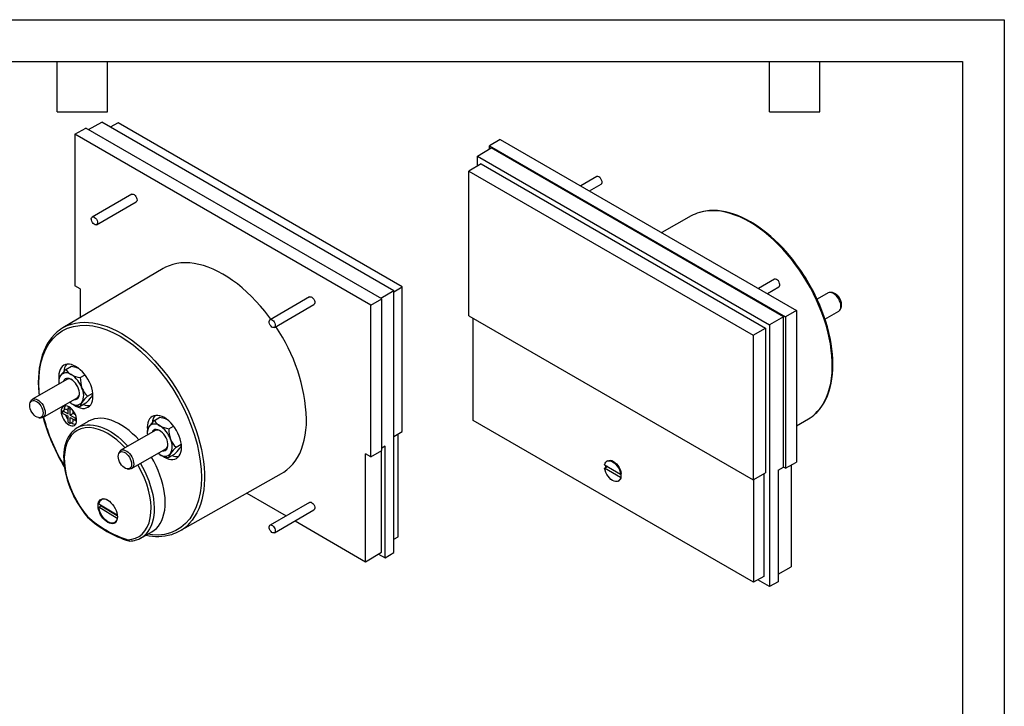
# Model space of a CAD drawing. Header units: millimetres. Extents: x 0 to 419, y 0 to 324.
# Tile 3 of 3: x 195 to 419, y 168 to 324. Entities that reach past the tile are written whole.
import ezdxf

# ---------------------------------------------------------------- set-up
doc = ezdxf.new("R2010")
doc.units = ezdxf.units.MM
doc.header["$LTSCALE"] = 1.5
doc.layers.add('TEXT', color=140, linetype='Continuous', lineweight=25)

msp = doc.modelspace()

# ---------------------------------------------------------------- linework, layer by layer
at = {"color": 7, "linetype": 'Continuous'}
for p, q in [((0.004, 323.854), (419.104, 323.854)), ((419.104, 323.854), (419.104, 0.004))]:
    msp.add_line(p, q, dxfattribs=at)
for p, q in [((210.984, 298.879), (213.978, 300.548)), ((280.347, 262.234), (213.978, 300.548)), ((217.715, 300.403), (215.941, 299.414)), ((282.267, 263.138), (217.715, 300.403)), ((207.847, 297.858), (210.344, 299.249)), ((207.847, 297.858), (207.847, 263.4)), ((275.164, 258.997), (207.847, 297.858)), ((277.617, 260.413), (210.344, 299.249)), ((304.551, 296.676), (302.098, 295.21)), ((304.551, 296.676), (371.868, 257.815)), ((299.368, 292.835), (302.522, 294.72)), ((302.098, 295.21), (369.371, 256.374)), ((302.098, 294.466), (302.098, 295.21)), ((368.947, 256.374), (302.522, 294.72)), ((300.252, 291.1), (297.448, 289.424)), ((299.368, 292.835), (365.737, 254.521)), ((299.368, 290.571), (299.368, 292.835)), ((300.252, 291.1), (364.854, 253.806)), ((297.448, 289.424), (362, 252.159)), ((297.448, 256.607), (297.448, 289.424)), ((326.484, 288.208), (322.852, 286.111)), ((324.852, 284.956), (327.484, 286.476)), ((220.8, 284.206), (211.82, 279.021)), ((212.82, 277.289), (221.8, 282.474)), ((347.97, 279.273), (341.251, 275.49)), ((227.975, 267.337), (205.133, 253.824)), ((366.896, 264.879), (363.263, 262.782)), ((209.049, 262.706), (207.847, 263.4)), ((209.049, 262.706), (209.049, 256.14)), ((280.347, 262.234), (277.405, 260.535)), ((280.347, 262.029), (282.267, 263.138)), ((280.347, 202.781), (280.347, 262.234)), ((282.267, 230.321), (282.267, 263.138)), ((365.263, 261.627), (367.895, 263.147)), ((379.076, 261.807), (376.555, 260.352)), ((380.04, 261.859), (379.671, 261.909)), ((261.211, 260.877), (252.231, 255.693)), ((275.164, 258.997), (277.617, 260.413)), ((277.617, 226.005), (277.617, 260.413)), ((253.231, 253.961), (262.211, 259.145)), ((275.164, 224.539), (275.164, 258.997)), ((371.868, 257.815), (369.371, 256.374)), ((371.868, 257.815), (371.868, 223.357)), ((378.343, 255.842), (381.476, 257.65)), ((381.861, 258.114), (382.002, 258.459)), ((297.448, 256.607), (362, 219.342)), ((298.398, 232.822), (298.398, 256.058)), ((368.947, 256.374), (365.737, 254.521)), ((368.947, 222.21), (368.947, 256.374)), ((369.371, 256.374), (369.371, 221.965)), ((362, 252.159), (364.854, 253.806)), ((364.854, 253.806), (364.854, 220.932)), ((365.737, 254.521), (365.737, 195.068)), ((362, 252.159), (362, 219.342)), ((205.857, 244.424), (207.103, 245.143)), ((206.029, 242.143), (198.239, 237.645)), ((204.224, 242.82), (204.241, 242.392)), ((204.224, 242.1), (204.224, 241.595)), ((209.123, 242.538), (210.2, 243.16)), ((200.639, 233.488), (208.429, 237.986)), ((210.756, 238.329), (211.959, 239.024)), ((197.854, 237.182), (197.713, 236.837)), ((205.815, 235.369), (205.179, 235.001)), ((205.179, 234.43), (205.179, 235.001)), ((205.179, 235.001), (206.345, 234.328)), ((205.461, 235.287), (205.464, 235.166)), ((206.345, 235.062), (205.815, 235.369)), ((206.345, 235.675), (206.625, 235.837)), ((206.345, 234.328), (206.345, 235.675)), ((206.345, 235.675), (206.84, 235.389)), ((206.84, 235.389), (207.044, 235.507)), ((206.84, 234.042), (206.84, 235.389)), ((207.477, 234.409), (207.477, 235.025)), ((210.369, 236.725), (209.123, 236.006)), ((199.675, 233.437), (200.044, 233.387)), ((205.179, 234.43), (206.345, 233.756)), ((206.345, 232.409), (206.345, 233.756)), ((207.477, 234.409), (206.84, 234.042)), ((206.84, 234.042), (208.007, 233.368)), ((206.84, 233.47), (208.007, 232.797)), ((206.84, 232.123), (206.84, 233.47)), ((208.01, 234.101), (207.477, 234.409)), ((207.477, 232.49), (207.477, 233.103)), ((208.007, 233.368), (208.211, 233.486)), ((208.007, 232.797), (208.007, 233.368)), ((208.287, 232.958), (208.007, 232.797)), ((225.973, 232.811), (227.219, 233.53)), ((362.111, 196.042), (298.398, 232.822)), ((371.868, 231.571), (374.582, 233.176)), ((206.345, 232.409), (206.84, 232.123)), ((207.477, 232.49), (206.84, 232.123)), ((210.884, 232.605), (208.421, 231.148)), ((226.145, 230.53), (218.355, 226.033)), ((224.34, 231.207), (224.357, 230.779)), ((224.34, 230.488), (224.34, 229.982)), ((229.239, 230.926), (230.315, 231.547)), ((280.347, 229.173), (282.267, 230.321)), ((281.317, 206.408), (281.317, 229.753)), ((220.755, 221.876), (228.545, 226.373)), ((230.872, 226.717), (232.074, 227.411)), ((275.164, 224.539), (277.617, 226.005)), ((278.377, 226.958), (277.617, 226.503)), ((278.377, 201.604), (278.377, 226.958)), ((217.969, 225.569), (217.828, 225.224)), ((230.485, 225.113), (229.239, 224.393)), ((275.164, 224.539), (273.962, 225.233)), ((273.962, 200.736), (273.962, 225.233)), ((277.599, 202.91), (277.599, 225.994)), ((205.033, 223.036), (205.477, 222.297)), ((219.791, 221.824), (220.16, 221.774)), ((328.448, 222.048), (328.271, 221.946)), ((331.879, 219.833), (328.271, 221.946)), ((328.276, 222.76), (331.885, 220.647)), ((328.484, 222.027), (328.448, 222.048)), ((329.009, 222.331), (328.484, 222.027)), ((328.955, 223.65), (328.778, 223.548)), ((367.742, 221.539), (368.947, 222.21)), ((367.742, 221.539), (367.742, 196.185)), ((369.371, 221.965), (368.947, 222.21)), ((369.371, 221.965), (371.868, 223.357)), ((370.666, 222.687), (370.666, 199.554)), ((231.745, 207.726), (254.87, 220.749)), ((331.879, 219.833), (332.056, 219.935)), ((331.885, 220.647), (332.061, 220.749)), ((332.05, 220.556), (331.89, 220.65)), ((332.056, 219.935), (332.02, 219.956)), ((362, 219.342), (364.854, 220.932)), ((362.111, 219.403), (362.111, 196.042)), ((364.429, 220.695), (364.429, 197.334)), ((331.378, 219.045), (331.555, 219.147)), ((214.233, 215.015), (213.913, 214.83)), ((246.986, 216.309), (255.915, 211.154)), ((213.313, 213.098), (213.879, 213.425)), ((217.495, 210.56), (213.313, 213.098)), ((213.331, 213.904), (217.503, 211.372)), ((213.879, 213.425), (217.521, 211.214)), ((261.211, 214.212), (252.231, 209.027)), ((217.511, 210.569), (217.495, 210.56)), ((253.231, 207.295), (262.211, 212.479)), ((216.913, 209.634), (217.233, 209.818)), ((257.915, 210), (273.962, 200.736)), ((222.875, 206.11), (225.368, 207.514)), ((280.347, 205.829), (281.317, 206.408)), ((220.274, 205.425), (220.165, 205.437)), ((273.962, 200.736), (277.599, 202.91)), ((276.87, 202.474), (278.377, 201.604)), ((278.377, 201.604), (280.347, 202.781)), ((367.742, 197.925), (370.666, 199.554)), ((364.429, 197.334), (362.111, 196.042)), ((365.737, 195.068), (363.098, 196.592)), ((367.742, 196.185), (365.737, 195.068))]:
    msp.add_line(p, q)
at = {"flags": 128}
for points in [[(327.637, 287.278), (327.522, 287.562), (327.354, 287.825), (327.149, 288.041), (326.929, 288.188), (326.713, 288.253), (326.525, 288.228), (326.484, 288.208)], [(220.8, 284.206), (220.931, 284.249), (221.135, 284.229), (221.356, 284.121), (221.571, 283.938), (221.759, 283.695), (221.903, 283.418), (221.987, 283.133), (222.005, 282.868), (221.953, 282.65), (221.837, 282.499), (221.8, 282.474)], [(376.173, 234.375), (376.609, 234.813), (377.219, 235.532), (377.772, 236.323), (378.268, 237.183), (378.705, 238.108), (379.081, 239.097), (379.394, 240.145), (379.645, 241.248), (379.831, 242.404), (379.952, 243.607), (380.008, 244.854), (379.999, 246.141), (379.925, 247.462), (379.785, 248.814), (379.581, 250.191), (379.313, 251.589), (378.982, 253.003), (378.589, 254.428), (378.135, 255.859), (377.623, 257.291), (377.054, 258.719), (376.429, 260.139), (375.752, 261.545), (375.024, 262.932), (374.247, 264.295), (373.426, 265.631), (372.562, 266.933), (371.658, 268.198), (370.718, 269.422), (369.745, 270.599), (368.743, 271.726), (367.714, 272.799), (366.662, 273.814), (365.591, 274.769), (364.505, 275.658), (363.408, 276.48), (362.303, 277.231), (361.194, 277.909), (360.085, 278.511), (358.98, 279.036), (357.882, 279.481), (356.796, 279.846), (355.725, 280.128), (354.674, 280.327), (353.645, 280.442), (352.642, 280.472), (351.669, 280.418), (350.729, 280.28), (349.826, 280.058), (349.802, 280.051)], [(374.682, 263.964), (373.891, 265.283), (373.562, 265.801), (373.003, 266.651), (372.405, 267.516), (371.746, 268.422), (371.039, 269.342), (370.289, 270.264), (369.504, 271.176), (368.686, 272.07), (367.84, 272.94), (366.971, 273.779), (366.08, 274.582), (365.171, 275.346), (364.248, 276.068), (363.314, 276.743), (362.37, 277.369), (361.42, 277.944), (360.466, 278.465), (359.512, 278.931), (358.559, 279.34), (357.609, 279.69), (356.666, 279.98), (355.731, 280.209), (354.806, 280.375), (353.893, 280.477), (352.996, 280.515), (352.114, 280.486), (351.251, 280.39), (350.408, 280.226), (349.872, 280.072)], [(211.666, 278.845), (211.782, 278.996), (211.95, 279.065), (212.155, 279.045), (212.375, 278.937), (212.59, 278.753), (212.779, 278.511), (212.923, 278.234), (213.007, 277.949), (213.024, 277.684), (212.973, 277.466), (212.857, 277.315), (212.689, 277.246), (212.484, 277.266), (212.264, 277.374), (212.049, 277.558), (211.86, 277.8), (211.717, 278.077), (211.632, 278.362), (211.615, 278.627), (211.666, 278.845)], [(252.407, 255.794), (251.957, 256.407), (251.015, 257.622), (250.041, 258.79), (249.039, 259.909), (248.011, 260.974), (246.96, 261.982), (245.892, 262.93), (244.808, 263.814), (243.713, 264.631), (242.611, 265.378), (241.505, 266.054), (240.4, 266.655), (239.297, 267.18), (238.203, 267.627), (237.119, 267.994), (236.051, 268.28), (235, 268.485), (233.972, 268.607), (232.969, 268.646), (231.996, 268.601), (231.054, 268.474), (230.148, 268.265), (229.28, 267.973), (228.453, 267.601), (227.975, 267.337)], [(368.049, 263.949), (367.933, 264.233), (367.765, 264.496), (367.56, 264.712), (367.34, 264.859), (367.125, 264.924), (366.936, 264.899), (366.896, 264.879)], [(376.225, 234.426), (376.466, 234.647), (377.093, 235.34), (377.616, 236.03), (378.093, 236.775), (378.524, 237.574), (378.905, 238.424), (379.238, 239.323), (379.519, 240.267), (379.75, 241.254), (379.93, 242.281), (380.057, 243.345), (380.133, 244.443), (380.156, 245.572), (380.128, 246.728), (380.048, 247.909), (379.916, 249.112), (379.735, 250.331), (379.503, 251.565), (379.223, 252.809), (378.895, 254.058), (378.521, 255.309), (378.104, 256.556), (377.647, 257.791), (377.155, 259.003), (376.641, 260.169), (376.109, 261.291), (375.711, 262.081), (375.3, 262.857), (374.682, 263.964)], [(381.973, 258.753), (381.94, 259.155), (381.843, 259.578), (381.685, 260.008), (381.474, 260.426), (381.216, 260.818), (380.922, 261.168), (380.604, 261.463), (380.272, 261.691), (379.941, 261.843), (379.623, 261.915), (379.33, 261.902), (379.076, 261.807)], [(261.211, 260.877), (261.342, 260.92), (261.546, 260.9), (261.767, 260.793), (261.982, 260.609), (262.17, 260.366), (262.314, 260.089), (262.399, 259.804), (262.416, 259.539), (262.364, 259.321), (262.249, 259.17), (262.211, 259.145)], [(382.002, 258.459), (382.07, 258.685), (382.103, 259.032)], [(206.975, 254.649), (207.153, 254.704), (208.057, 254.925), (208.997, 255.064), (209.97, 255.117), (210.972, 255.087), (212.001, 254.972), (213.053, 254.773), (214.124, 254.491), (215.21, 254.127), (216.307, 253.681), (217.412, 253.156), (218.521, 252.554), (219.63, 251.876), (220.736, 251.125), (221.833, 250.303), (222.919, 249.414), (223.99, 248.46), (225.041, 247.444), (226.07, 246.371), (227.073, 245.244), (228.046, 244.067), (228.986, 242.843), (229.89, 241.578), (230.754, 240.276), (231.575, 238.94), (232.351, 237.577), (233.079, 236.19), (233.757, 234.784), (234.381, 233.365), (234.951, 231.936), (235.463, 230.504), (235.916, 229.073), (236.309, 227.648), (236.641, 226.234), (236.909, 224.836), (237.113, 223.459), (237.253, 222.107), (237.327, 220.786), (237.336, 219.499), (237.28, 218.252), (237.158, 217.049), (236.972, 215.893), (236.722, 214.79), (236.408, 213.742), (236.032, 212.753), (235.596, 211.828), (235.1, 210.968), (234.546, 210.177), (233.937, 209.458), (233.372, 208.901)], [(252.078, 255.516), (252.193, 255.667), (252.362, 255.736), (252.566, 255.716), (252.787, 255.608), (253.002, 255.424), (253.19, 255.182), (253.334, 254.905), (253.418, 254.62), (253.436, 254.355), (253.384, 254.137), (253.268, 253.986), (253.1, 253.917), (252.896, 253.937), (252.675, 254.045), (252.46, 254.229), (252.271, 254.471), (252.128, 254.748), (252.043, 255.033), (252.026, 255.298), (252.078, 255.516)], [(199.86, 238.581), (199.782, 239.295), (199.706, 241.196), (199.763, 242.935), (199.949, 244.589), (200.26, 246.146), (200.695, 247.596), (201.281, 248.989), (201.995, 250.243), (202.862, 251.381), (203.853, 252.351), (204.979, 253.157), (206.217, 253.773), (207.554, 254.196), (208.98, 254.42), (210.458, 254.447), (211.999, 254.28), (213.538, 253.936), (215.112, 253.415), (216.636, 252.756), (218.171, 251.943), (219.705, 250.984), (221.23, 249.883), (222.804, 248.587), (224.343, 247.154), (225.884, 245.542), (227.362, 243.809), (228.788, 241.938), (230.125, 239.971), (231.362, 237.926), (232.489, 235.82), (233.48, 233.706), (234.347, 231.567), (235.061, 229.489), (235.647, 227.419), (236.082, 225.467), (236.393, 223.55), (236.579, 221.683), (236.636, 219.876), (236.56, 218.064), (236.344, 216.347), (235.975, 214.687), (235.463, 213.156), (234.798, 211.745), (233.993, 210.493), (233.056, 209.409), (231.994, 208.502), (230.837, 207.792), (229.577, 207.266), (228.269, 206.938), (226.884, 206.79), (225.501, 206.817), (224.394, 206.965)], [(203.464, 252.549), (203.249, 252.352), (202.622, 251.66), (202.099, 250.97), (201.622, 250.224), (201.191, 249.425), (200.81, 248.575), (200.477, 247.677), (200.196, 246.733), (199.965, 245.746), (199.785, 244.719), (199.658, 243.655), (199.582, 242.557), (199.559, 241.428), (199.587, 240.271), (199.668, 239.09), (199.731, 238.507)], [(207.654, 236.38), (208.113, 236.083), (208.621, 235.829), (209.12, 235.655), (209.601, 235.566), (210.058, 235.563), (210.481, 235.645), (210.863, 235.811), (211.198, 236.059), (211.481, 236.385), (211.706, 236.782), (211.87, 237.243), (211.969, 237.762), (212.002, 238.329), (211.969, 238.935), (211.87, 239.568), (211.706, 240.219), (211.481, 240.876), (211.198, 241.527), (210.863, 242.162), (210.481, 242.771), (210.058, 243.341), (209.601, 243.864), (209.12, 244.331), (208.621, 244.734), (208.113, 245.065), (207.605, 245.32), (207.106, 245.493), (206.625, 245.583), (206.168, 245.586), (205.745, 245.504), (205.363, 245.338), (205.028, 245.09), (204.745, 244.764), (204.52, 244.367), (204.356, 243.905), (204.257, 243.387), (204.224, 242.82)], [(207.103, 245.143), (208.065, 244.913), (208.647, 244.688)], [(207.69, 237.559), (207.989, 237.547), (208.279, 237.618), (208.525, 237.774), (208.718, 238.009), (208.85, 238.315), (208.918, 238.68), (208.918, 239.091), (208.85, 239.534), (208.718, 239.992), (208.525, 240.449), (208.279, 240.889), (207.989, 241.295), (207.665, 241.653), (207.319, 241.95), (206.963, 242.175), (206.611, 242.32), (206.274, 242.38), (205.965, 242.352), (205.696, 242.238), (205.476, 242.042), (205.313, 241.771), (205.291, 241.716)], [(197.612, 236.272), (197.646, 236.617), (197.745, 236.909), (197.905, 237.134), (198.118, 237.283), (198.375, 237.35), (198.666, 237.33), (198.977, 237.226), (199.295, 237.042), (199.606, 236.786), (199.896, 236.468), (200.152, 236.104), (200.365, 235.708), (200.523, 235.298), (200.62, 234.893), (200.653, 234.509), (200.619, 234.163), (200.52, 233.872), (200.361, 233.646), (200.148, 233.497), (199.89, 233.431), (199.599, 233.45), (199.288, 233.554), (198.971, 233.738), (198.66, 233.995), (198.37, 234.312), (198.113, 234.677), (197.901, 235.073), (197.743, 235.482), (197.645, 235.888), (197.612, 236.272)], [(197.854, 237.182), (197.872, 237.225), (198.03, 237.473), (198.242, 237.647), (198.499, 237.741), (198.793, 237.752), (199.111, 237.679), (199.443, 237.525), (199.774, 237.295), (200.092, 236.999), (200.385, 236.648), (200.642, 236.255), (200.852, 235.836), (201.008, 235.407), (201.104, 234.984), (201.136, 234.583), (201.103, 234.22), (201.005, 233.909), (200.848, 233.661), (200.636, 233.487), (200.379, 233.393), (200.085, 233.382), (200.044, 233.387)], [(204.754, 234.879), (204.788, 234.461), (204.889, 234.02), (205.052, 233.573), (205.272, 233.136), (205.54, 232.728), (205.846, 232.363), (206.177, 232.055), (206.522, 231.817), (206.867, 231.657), (207.199, 231.582), (207.504, 231.594), (207.772, 231.693), (207.992, 231.876), (208.155, 232.134), (208.256, 232.459), (208.29, 232.838), (208.256, 233.256), (208.155, 233.697), (207.992, 234.144), (207.772, 234.58), (207.504, 234.989), (207.199, 235.354), (206.867, 235.661), (206.522, 235.9), (206.177, 236.059), (205.846, 236.135), (205.54, 236.123), (205.272, 236.023), (205.052, 235.841), (204.889, 235.582), (204.788, 235.257), (204.754, 234.879)], [(207.052, 236.696), (206.683, 236.937), (206.652, 236.96)], [(222.429, 228.385), (221.791, 229.061), (221.011, 229.811), (220.212, 230.498), (219.401, 231.118), (218.582, 231.667), (217.76, 232.141), (216.941, 232.538), (216.129, 232.855), (215.331, 233.089), (214.551, 233.24), (213.795, 233.306), (213.066, 233.287), (212.371, 233.183), (211.712, 232.994), (211.096, 232.723), (210.884, 232.605)], [(227.77, 224.767), (228.229, 224.471), (228.736, 224.216), (229.235, 224.043), (229.717, 223.954), (230.173, 223.95), (230.596, 224.032), (230.979, 224.199), (231.314, 224.447), (231.597, 224.772), (231.822, 225.169), (231.985, 225.631), (232.085, 226.15), (232.118, 226.717), (232.085, 227.322), (231.985, 227.956), (231.822, 228.606), (231.597, 229.263), (231.314, 229.915), (230.979, 230.55), (230.596, 231.158), (230.173, 231.729), (229.717, 232.252), (229.235, 232.719), (228.736, 233.121), (228.229, 233.453), (227.721, 233.707), (227.222, 233.881), (226.74, 233.97), (226.284, 233.974), (225.861, 233.891), (225.479, 233.725), (225.143, 233.477), (224.861, 233.152), (224.636, 232.755), (224.472, 232.293), (224.373, 231.774), (224.34, 231.207), (224.34, 231.207)], [(227.219, 233.53), (228.181, 233.3), (228.763, 233.076)], [(254.87, 220.749), (255.34, 221.032), (256.075, 221.562), (256.762, 222.168), (257.396, 222.848), (257.977, 223.6), (258.502, 224.422), (258.97, 225.31), (259.378, 226.261), (259.726, 227.273), (260.012, 228.342), (260.236, 229.464), (260.396, 230.635), (260.493, 231.853), (260.525, 233.111)], [(219.309, 226.584), (218.474, 227.451), (217.429, 228.385), (216.38, 229.185), (215.342, 229.848), (214.305, 230.383), (213.256, 230.794), (212.211, 231.066), (211.176, 231.187), (210.185, 231.145), (209.256, 230.935), (208.407, 230.562), (207.653, 230.033), (207.005, 229.361), (206.476, 228.573), (206.062, 227.683), (205.761, 226.708), (205.566, 225.642), (205.479, 224.47), (205.507, 223.203), (205.661, 221.839), (205.94, 220.42), (206.345, 218.966), (206.868, 217.506), (207.498, 216.067), (208.224, 214.67), (209.016, 213.359), (209.867, 212.134), (210.761, 211.005)], [(209.357, 231.574), (209.958, 231.736), (210.647, 231.833), (211.368, 231.846), (212.117, 231.777), (212.888, 231.624), (213.677, 231.39), (214.478, 231.076), (215.287, 230.683), (216.099, 230.215), (216.908, 229.673), (217.709, 229.062), (218.498, 228.386), (219.269, 227.648), (219.935, 226.945)], [(227.806, 225.947), (228.105, 225.935), (228.395, 226.006), (228.641, 226.162), (228.834, 226.397), (228.966, 226.702), (229.033, 227.067), (229.033, 227.478), (228.966, 227.921), (228.834, 228.38), (228.641, 228.837), (228.395, 229.276), (228.105, 229.683), (227.781, 230.041), (227.435, 230.337), (227.079, 230.562), (226.726, 230.707), (226.39, 230.767), (226.081, 230.74), (225.812, 230.626), (225.592, 230.429), (225.429, 230.158), (225.406, 230.104)], [(207.489, 230.432), (207.131, 230.071), (206.733, 229.564), (206.382, 229.002), (206.08, 228.387), (205.827, 227.724), (205.625, 227.016), (205.475, 226.268), (205.377, 225.483), (205.332, 224.666), (205.338, 223.822), (205.396, 222.954), (205.505, 222.068), (205.662, 221.169), (205.868, 220.262), (206.119, 219.354), (206.411, 218.453), (206.738, 217.574), (207.083, 216.749), (207.405, 216.048), (207.676, 215.499), (208.011, 214.866), (208.285, 214.378)], [(218.702, 226.141), (219.005, 226.126), (219.329, 226.027), (219.661, 225.849), (219.99, 225.598), (220.301, 225.283), (220.584, 224.918), (220.828, 224.516), (221.022, 224.092), (221.16, 223.662), (221.237, 223.244), (221.248, 222.854), (221.195, 222.505), (221.079, 222.212), (220.904, 221.987), (220.677, 221.837), (220.407, 221.768), (220.16, 221.774)], [(218.485, 225.736), (218.775, 225.719), (219.086, 225.617), (219.403, 225.435), (219.715, 225.18), (220.005, 224.863), (220.263, 224.5), (220.476, 224.105), (220.636, 223.695), (220.735, 223.289), (220.769, 222.905), (220.736, 222.558), (220.639, 222.265), (220.481, 222.038), (220.269, 221.887), (220.012, 221.819), (219.722, 221.836), (219.411, 221.938), (219.094, 222.121), (218.783, 222.376), (218.492, 222.692), (218.234, 223.055), (218.021, 223.451), (217.861, 223.86), (217.762, 224.266), (217.728, 224.651), (217.761, 224.997), (217.858, 225.29), (218.016, 225.517), (218.228, 225.668), (218.485, 225.736)], [(225.368, 207.514), (225.894, 207.857), (226.409, 208.3), (226.87, 208.819), (227.276, 209.41), (227.623, 210.07), (227.909, 210.795), (228.132, 211.579), (228.291, 212.419), (228.385, 213.307), (228.414, 214.239), (228.376, 215.209), (228.273, 216.211), (228.104, 217.237), (227.872, 218.281), (227.577, 219.337), (227.222, 220.398), (226.808, 221.457), (226.339, 222.507), (225.817, 223.542), (225.284, 224.49)], [(227.168, 225.083), (226.799, 225.324), (226.768, 225.347)], [(328.955, 223.65), (328.962, 223.655), (329.243, 223.755), (329.562, 223.765), (329.908, 223.684), (330.268, 223.514), (330.627, 223.263), (330.972, 222.939), (331.289, 222.557), (331.566, 222.129), (331.793, 221.674), (331.96, 221.208), (332.061, 220.749)], [(219.924, 205.715), (220.818, 205.812), (221.669, 206.055), (222.461, 206.451), (223.186, 207.01), (223.816, 207.722), (224.34, 208.578), (224.744, 209.565), (225.024, 210.66), (225.178, 211.847), (225.206, 213.081), (225.119, 214.354), (224.924, 215.646), (224.623, 216.968), (224.209, 218.336), (223.68, 219.734), (223.032, 221.155), (222.278, 222.554), (222.186, 222.702)], [(222.791, 223.051), (223.263, 222.216), (223.784, 221.196), (224.254, 220.161), (224.67, 219.116), (225.03, 218.068), (225.33, 217.024), (225.57, 215.99), (225.748, 214.973), (225.862, 213.979), (225.912, 213.015), (225.897, 212.086), (225.819, 211.199), (225.676, 210.358), (225.471, 209.57), (225.203, 208.84), (224.876, 208.171), (224.491, 207.568), (224.051, 207.035), (223.754, 206.744)], [(331.879, 219.833), (331.773, 219.496), (331.601, 219.229), (331.371, 219.041), (331.09, 218.94), (330.771, 218.93), (330.424, 219.012), (330.065, 219.181), (329.705, 219.433), (329.361, 219.756), (329.044, 220.139), (328.766, 220.566), (328.54, 221.021), (328.373, 221.488), (328.271, 221.946)], [(328.276, 222.76), (328.383, 223.097), (328.555, 223.365), (328.785, 223.552), (329.066, 223.653), (329.385, 223.663), (329.732, 223.582), (330.091, 223.412), (330.45, 223.161), (330.795, 222.837), (331.112, 222.455), (331.389, 222.027), (331.616, 221.572), (331.783, 221.106), (331.885, 220.647)], [(213.15, 213.456), (213.184, 213.877), (213.283, 214.246), (213.444, 214.553), (213.663, 214.787), (213.933, 214.944), (214.246, 215.016), (214.593, 215.002), (214.962, 214.904), (215.342, 214.722), (215.723, 214.464), (216.092, 214.137), (216.438, 213.75), (216.751, 213.317), (217.022, 212.849), (217.241, 212.361), (217.402, 211.868), (217.501, 211.384), (217.535, 210.926), (217.501, 210.505), (217.402, 210.136), (217.241, 209.829), (217.022, 209.595), (216.751, 209.439), (216.438, 209.366), (216.092, 209.38), (215.723, 209.478), (215.342, 209.66), (214.962, 209.918), (214.593, 210.245), (214.246, 210.632), (213.933, 211.065), (213.663, 211.533), (213.444, 212.021), (213.283, 212.514), (213.184, 212.998), (213.15, 213.456)], [(217.495, 210.56), (217.392, 210.207), (217.228, 209.916), (217.009, 209.696), (216.74, 209.555), (216.431, 209.495), (216.091, 209.519), (215.729, 209.627), (215.358, 209.815), (214.989, 210.076), (214.633, 210.404), (214.301, 210.788), (214.003, 211.217), (213.748, 211.676), (213.544, 212.153), (213.398, 212.632), (213.313, 213.098)], [(213.879, 213.425), (213.868, 213.533), (213.865, 213.58)], [(261.211, 214.212), (261.342, 214.255), (261.546, 214.235), (261.767, 214.127), (261.982, 213.943), (262.17, 213.701), (262.314, 213.424), (262.399, 213.139), (262.416, 212.874), (262.364, 212.656), (262.249, 212.505), (262.211, 212.479)], [(210.761, 211.005), (210.736, 210.943), (210.732, 210.898), (210.744, 210.877)], [(210.744, 210.877), (210.747, 210.87), (210.776, 210.857), (210.863, 210.871), (210.902, 210.889)], [(210.761, 211.005), (210.745, 210.933), (210.75, 210.88), (210.772, 210.844), (210.773, 210.844)], [(252.078, 208.851), (252.193, 209.002), (252.362, 209.071), (252.566, 209.05), (252.787, 208.943), (253.002, 208.759), (253.19, 208.517), (253.334, 208.24), (253.418, 207.955), (253.436, 207.69), (253.384, 207.471), (253.268, 207.32), (253.1, 207.252), (252.896, 207.272), (252.675, 207.379), (252.46, 207.563), (252.271, 207.806), (252.128, 208.083), (252.043, 208.368), (252.026, 208.633), (252.078, 208.851)]]:
    msp.add_lwpolyline(points, dxfattribs=at)
for centre, radius, start, end in [((327.037, 286.977), 0.672, 311.76473, 26.59774), ((352.383, 271.428), 9.001, 106.66281, 119.35628), ((367.448, 263.648), 0.672, 311.76473, 26.59774), ((379.165, 259.054), 2.938, 359.56014, 72.66862), ((380.795, 258.621), 1.186, 305.05849, 6.41811), ((209.701, 246.1), 8.972, 107.68501, 133.56669), ((220.448, 231.485), 40.11, 2.3236, 34.3944), ((213.226, 236.626), 10.729, 133.38339, 143.49102), ((208.396, 243.73), 3.026, 142.73139, 176.31155), ((208.612, 245.983), 3.166, 209.51667, 240.48954), ((207.073, 241.573), 2.857, 149.82216, 189.1887), ((205.914, 241.929), 1.698, 140.51722, 174.22878), ((205.94, 241.866), 1.759, 50.75183, 139.4672), ((206.52, 241.076), 1.174, 57.92775, 114.70305), ((203.741, 238.059), 6.139, 20.22711, 57.36203), ((210.056, 248.79), 6.321, 241.62564, 261.50819), ((215.515, 242.357), 6.395, 178.37492, 199.89153), ((214.356, 242.118), 5.226, 201.74955, 226.4618), ((206.235, 238.548), 3.652, 333.43643, 26.56357), ((207.774, 238.932), 1.151, 304.67096, 2.68748), ((218.684, 230.037), 11.473, 133.71182, 143.16259), ((202.441, 245.018), 11.473, 313.71181, 323.16259), ((210.256, 239.249), 1.761, 320.95593, 344.60906), ((206.988, 235.354), 1.528, 149.10044, 182.53414), ((208.165, 238.058), 1.759, 230.75183, 319.4672), ((210.147, 242.529), 6.603, 242.05402, 261.07981), ((210.942, 235.781), 1.833, 141.78933, 172.95666), ((210.964, 238.997), 2.787, 246.80309, 278.3647), ((241.92, 244.544), 42.699, 194.97918, 210.24563), ((239.64, 243.5), 40.118, 194.33779, 211.54441), ((209.67, 235.676), 4.262, 201.26637, 218.73139), ((233.342, 225.014), 10.729, 133.38339, 143.49102), ((228.512, 232.117), 3.026, 142.73139, 176.31155), ((228.727, 234.371), 3.166, 209.51667, 240.48954), ((369.966, 240.958), 9.048, 300.67091, 313.31231), ((208.084, 233.654), 1.669, 234.95572, 269.66662), ((210.906, 226.946), 4.881, 108.51238, 133.55685), ((227.188, 229.961), 2.857, 149.82216, 189.1887), ((226.029, 230.317), 1.698, 140.51722, 174.22878), ((226.055, 230.254), 1.759, 50.75183, 139.4672), ((226.636, 229.464), 1.174, 57.92775, 114.70305), ((223.857, 226.446), 6.139, 20.22711, 57.36203), ((230.172, 237.177), 6.321, 241.62564, 261.50819), ((235.631, 230.744), 6.395, 178.37492, 199.89153), ((234.471, 230.505), 5.226, 201.74955, 226.4618), ((226.351, 226.935), 3.652, 333.43643, 26.56357), ((218.792, 225.27), 0.875, 95.89661, 160.05475), ((227.89, 227.32), 1.151, 304.67096, 2.68748), ((238.8, 218.424), 11.473, 133.71182, 143.16259), ((222.557, 233.405), 11.473, 313.71181, 323.16259), ((230.372, 227.636), 1.761, 320.95593, 344.60906), ((228.281, 226.445), 1.759, 230.75183, 319.4672), ((230.263, 230.916), 6.603, 242.05402, 261.07981), ((231.058, 224.168), 1.833, 141.78933, 172.95666), ((231.08, 227.384), 2.787, 246.80309, 278.3647), ((331.003, 222.431), 2.551, 175.04247, 189.10543), ((330.95, 220.086), 1.117, 302.79955, 352.26074), ((329.691, 220.378), 2.367, 349.74393, 9.5347), ((214.579, 213.726), 1.261, 50.66033, 171.88673), ((228.154, 225.727), 22.882, 209.73524, 220.46404), ((227.241, 228.972), 24.38, 227.46979, 252.53559), ((227.539, 229.088), 24.778, 227.41681, 252.66838), ((227.333, 215.558), 8.988, 286.50829, 312.21108), ((220.486, 210.352), 4.868, 286.96692, 312.17491), ((226.668, 217.733), 11.262, 256.60784, 286.23026), ((220.33, 205.823), 0.42, 194.90725, 246.92916), ((220.243, 205.747), 0.32, 185.74468, 254.7319), ((220.242, 210.519), 5.099, 270.36022, 288.23229)]:
    msp.add_arc(centre, radius, start, end)
at = {"layer": 'TEXT'}
for p, q in [((9.525, 314.325), (409.575, 314.325)), ((203.835, 302.895), (203.835, 314.325)), ((215.265, 302.895), (215.265, 314.325)), ((365.76, 302.895), (365.76, 314.325)), ((377.19, 302.895), (377.19, 314.325)), ((409.575, 314.325), (409.575, 9.525)), ((203.835, 302.895), (215.265, 302.895)), ((365.76, 302.895), (377.19, 302.895))]:
    msp.add_line(p, q, dxfattribs=at)

doc.saveas('drawing.dxf')
